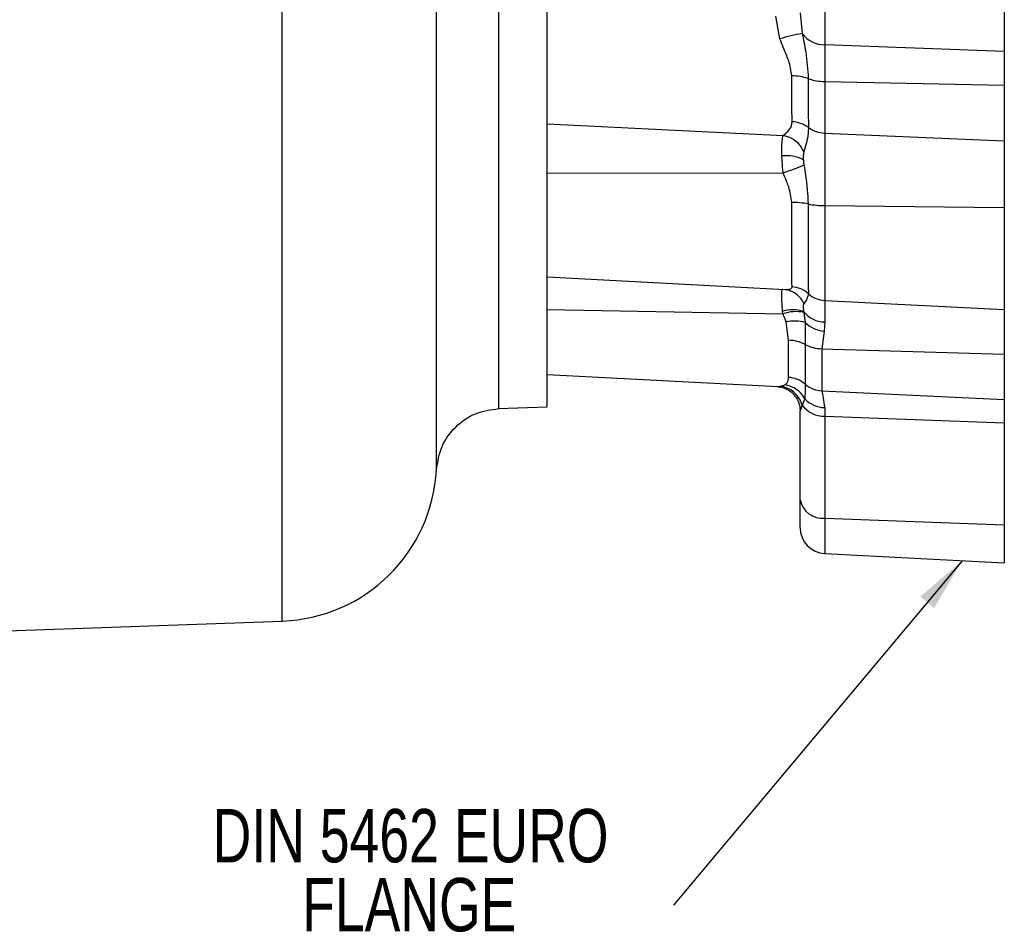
# Model space of a CAD drawing. Header units: inches. Extents: x 0.6 to 16.3, y 0.2 to 11.5.
# Tile 5 of 12: x 6.7 to 9.2, y 5 to 7.4. Entities that reach past the tile are written whole.
import ezdxf

# ---------------------------------------------------------------- set-up
doc = ezdxf.new("R2010")
doc.units = ezdxf.units.IN
doc.header["$MEASUREMENT"] = 0
doc.styles.add('SLDTEXTSTYLE0', font='TXT', dxfattribs={"width": 0.75})
doc.dimstyles.new('SLDDIMSTYLE5', dxfattribs={"dimtxt": 0.18, "dimasz": 0.14, "dimexe": 0, "dimexo": 0.0625, "dimgap": 0, "dimtad": 0, "dimtih": 1, "dimtoh": 1, "dimdec": 0, "dimrnd": 1e-09, "dimzin": 0, "dimdsep": 46, "dimtxsty": 'Standard', "dimsah": 1, "dimcen": 0.09, "dimadec": 0, "dimazin": 0, "dimtfac": 0.14, "dimtdec": 0, "dimtofl": 0, "dimtmove": 0, "dimatfit": 3, "dimfxl": 0, "dimfrac": 2, "dimtolj": 1, "dimtzin": 0, "dimarcsym": 0})

# ---------------------------------------------------------------- blocks, each defined once
blk = doc.blocks.new('SW_NOTE_0_2')
at = {"color": 0, "linetype": 'Continuous', "lineweight": 0, "attachment_point": 2, "style": 'SLDTEXTSTYLE0'}
for s, insert, char_height in [('DIN 5462 EURO', (-0.6788, 0.248), 0.137795), ('FLANGE', (-0.6822, 0.0699), 0.1378)]:
    blk.add_mtext(s, dxfattribs=dict(at, insert=insert, char_height=char_height))

msp = doc.modelspace()

# ---------------------------------------------------------------- linework, layer by layer
at = {"color": 8, "linetype": 'Continuous', "lineweight": 25}
for p, q in [((7.3716, 5.8306), (7.3716, 7.8015)), ((8.7716, 6.0963), (8.7716, 6.0051))]:
    msp.add_line(p, q, dxfattribs=at)
at = {"color": 7, "linetype": 'Continuous', "lineweight": 25}
for p, q in [((8.0558, 7.3153), (8.0558, 7.8015)), ((8.7716, 7.5813), (8.7716, 7.3183)), ((9.2351, 7.5641), (9.2351, 7.3011)), ((8.7085, 7.4), (8.7138, 7.3468)), ((8.656, 7.3332), (8.6453, 7.3915)), ((8.7716, 7.3183), (9.2351, 7.3011)), ((8.7716, 7.3183), (8.7716, 7.2232)), ((8.0558, 7.2034), (8.0558, 7.3153)), ((9.2351, 7.3011), (9.2351, 7.2133)), ((8.7716, 7.2232), (9.2351, 7.2133)), ((8.7716, 7.2232), (8.7716, 7.0901)), ((8.0558, 6.8428), (8.0558, 7.2034)), ((9.2351, 7.2133), (9.2351, 7.0703)), ((8.0558, 7.1137), (8.6644, 7.0837)), ((8.7716, 7.0901), (9.2351, 7.0703)), ((8.7716, 7.0901), (8.7716, 6.903)), ((9.2351, 7.0703), (9.2351, 6.8976)), ((8.0558, 6.9863), (8.6643, 6.9877)), ((8.7716, 6.903), (9.2351, 6.8976)), ((8.7716, 6.903), (8.7716, 6.6581)), ((9.2351, 6.8976), (9.2351, 6.6344)), ((8.0558, 6.7555), (8.0558, 6.8428)), ((8.0558, 6.5123), (8.0558, 6.7555)), ((8.0558, 6.7187), (8.6695, 6.6865)), ((8.6696, 6.6864), (8.6729, 6.6861)), ((8.7716, 6.6581), (9.2351, 6.6344)), ((8.7716, 6.6581), (8.7716, 6.6026)), ((8.0558, 6.6345), (8.6639, 6.6234)), ((9.2351, 6.6344), (9.2351, 6.5192)), ((8.6639, 6.6234), (8.6632, 6.6302)), ((8.7174, 6.6291), (8.7178, 6.6272)), ((8.7178, 6.6272), (8.7211, 6.601)), ((8.6782, 6.5554), (8.672, 6.6027)), ((8.7211, 6.601), (8.7212, 6.5444)), ((8.7716, 6.6026), (8.7702, 6.5791)), ((8.7702, 6.5791), (8.7643, 6.5335)), ((8.7643, 6.5335), (9.2351, 6.5192)), ((8.0558, 6.4712), (8.0558, 6.5123)), ((9.2351, 6.5192), (9.2351, 6.4024)), ((8.0558, 6.3834), (8.0558, 6.4712)), ((8.0558, 6.467), (8.6509, 6.4358)), ((8.6509, 6.4358), (8.652, 6.4358)), ((8.6556, 6.4364), (8.6686, 6.4403)), ((8.7201, 6.4043), (8.7136, 6.3882)), ((8.7643, 6.4249), (9.2351, 6.4024)), ((7.9293, 6.379), (8.0558, 6.3834)), ((8.7136, 6.3882), (8.7085, 6.3722)), ((8.7716, 6.3818), (8.7716, 6.3593)), ((9.2351, 6.4024), (9.2351, 6.3421)), ((8.7085, 6.1434), (8.7085, 6.3722)), ((8.7716, 6.3593), (9.2351, 6.3421)), ((8.7716, 6.3593), (8.7716, 6.0963)), ((9.2351, 6.3421), (9.2351, 6.0792)), ((8.7085, 6.0717), (8.7085, 6.1434)), ((8.7716, 6.0963), (9.2351, 6.0792)), ((9.2351, 6.0792), (9.2351, 5.9808)), ((8.7716, 6.0051), (9.2351, 5.9808)), ((6.4705, 5.7992), (7.3716, 5.8306))]:
    msp.add_line(p, q, dxfattribs=at)
at = {"color": 8, "linetype": 'Continuous', "lineweight": 25, "flags": 128}
msp.add_lwpolyline([(7.7699, 6.2214), (7.7699, 6.2214), (7.7699, 6.2216), (7.7699, 6.2226), (7.7699, 6.2253), (7.7699, 6.2309), (7.7699, 6.2362), (7.7699, 6.2425), (7.7699, 6.2503), (7.7699, 6.2597), (7.7699, 6.2789), (7.7699, 6.2981), (7.7699, 6.3173), (7.7699, 6.3421), (7.7699, 6.3652), (7.7699, 6.3796), (7.7699, 6.3905), (7.7699, 6.4137), (7.7699, 6.451), (7.7699, 6.5056), (7.7699, 6.5244), (7.7699, 6.5395), (7.7699, 6.555), (7.7699, 6.5708), (7.7699, 6.587), (7.7699, 6.6034), (7.7699, 6.6166), (7.7699, 6.6299), (7.7699, 6.6434), (7.7699, 6.6571), (7.7699, 6.671), (7.7699, 6.6851), (7.7699, 6.6974), (7.7699, 6.7239), (7.7699, 6.764), (7.7699, 6.8182), (7.7699, 6.8563), (7.7699, 6.8944), (7.7699, 6.9323), (7.7699, 6.9704), (7.7699, 7.0956), (7.7699, 7.1175), (7.7699, 7.1241), (7.7699, 7.1382), (7.7699, 7.1601), (7.7699, 7.203), (7.7699, 7.2614), (7.7699, 7.2785), (7.7699, 7.2807), (7.7699, 7.281), (7.7699, 7.281), (7.7699, 7.281), (7.7699, 7.281), (7.7699, 7.281), (7.7699, 7.281), (7.7699, 7.281), (7.7699, 7.281), (7.7699, 7.2817), (7.7699, 7.2851), (7.7699, 7.2995), (7.7699, 7.3241), (7.7699, 7.359), (7.7699, 7.4351)], dxfattribs=at)
at = {"color": 7, "linetype": 'Continuous', "lineweight": 25}
for centre, radius, start, end in [((8.79, 6.8922), 0.4609, 99.5101, 106.8947), ((8.7702, 7.3882), 0.07, 216.3213, 271.1478), ((8.6864, 7.1082), 0.1296, 70.7208, 89.8218), ((8.7723, 7.3524), 0.1292, 250.537, 269.7056), ((8.6853, 7.0444), 0.0748, 53.7302, 88.3447), ((8.774, 7.1649), 0.0748, 233.5413, 268.1785), ((8.6516, 7.0121), 0.0728, 24.1591, 79.8875), ((8.6729, 6.9341), 0.0976, 63.4749, 96.7898), ((8.4713, 7.587), 0.6296, 287.851, 293.0663), ((8.6861, 6.6846), 0.2266, 79.0629, 89.8854), ((8.7719, 7.1304), 0.2274, 259.156, 269.9388), ((8.6841, 6.6256), 0.0675, 47.7424, 87.2473), ((8.775, 6.7255), 0.0675, 227.673, 267.1756), ((8.6888, 6.5524), 0.0818, 69.4884, 108.1738), ((8.6973, 6.5342), 0.0952, 77.5957, 110.5381), ((8.7724, 6.6728), 0.0702, 218.5023, 269.3772), ((8.6933, 6.5039), 0.101, 74.0191, 102.1568), ((8.7769, 6.6598), 0.081, 226.5197, 265.2815), ((8.6769, 6.4608), 0.0946, 62.0593, 89.2305), ((8.7652, 6.6283), 0.0948, 242.3079, 269.4065), ((8.6752, 6.3898), 0.0697, 48.7529, 87.6396), ((8.6498, 6.3705), 0.0662, 15.5371, 85.0252), ((8.6598, 6.373), 0.0679, 27.4602, 82.6259), ((8.7673, 6.4946), 0.0698, 228.694, 267.5831), ((8.7727, 6.4543), 0.0725, 223.5778, 269.2006), ((8.7702, 6.429), 0.0697, 215.811, 271.2249), ((7.3571, 6.2437), 0.4133, 272, 356.9043), ((8.7658, 6.1544), 0.0583, 190.8295, 275.7883), ((8.7751, 6.0717), 0.0667, 180, 267)]:
    msp.add_arc(centre, radius, start, end, dxfattribs=at)
at = {"color": 8, "linetype": 'Continuous', "lineweight": 25}
msp.add_arc((8.6611, 6.6253), 0.0619, 23.4801, 78.9745, dxfattribs=at)
for points, knots in [([(7.9305, 6.379), (7.9305, 6.379), (7.9305, 6.375), (7.9305, 6.3891), (7.9305, 6.4231), (7.9305, 6.4837), (7.9305, 6.5661), (7.9305, 6.6698), (7.9305, 6.7928), (7.9305, 6.9331), (7.9305, 7.0883), (7.9305, 7.2556), (7.9305, 7.4323), (7.9305, 7.6153), (7.9305, 7.8015), (7.9305, 7.9877), (7.9305, 8.1708), (7.9305, 8.3474), (7.9305, 8.5148), (7.9305, 8.67), (7.9305, 8.8103), (7.9305, 8.9333), (7.9305, 9.0369), (7.9305, 9.1196), (7.9305, 9.1792), (7.9305, 9.2169), (7.9305, 9.2216), (7.9305, 9.224)], [0, 0, 0, 0, 0.000018, 0.041688, 0.083359, 0.125029, 0.1667, 0.20837, 0.250041, 0.291711, 0.333382, 0.375052, 0.416723, 0.458393, 0.500064, 0.541734, 0.583405, 0.625075, 0.666746, 0.708416, 0.750087, 0.791757, 0.833428, 0.875098, 0.916769, 0.958439, 1, 1, 1, 1]), ([(8.6632, 6.6302), (8.6628, 6.6347), (8.6616, 6.6483), (8.6607, 6.667), (8.661, 6.6818), (8.6622, 6.6871), (8.6634, 6.6871), (8.6637, 6.687)], [0, 0, 0, 0, 0.137338, 0.410815, 0.672813, 0.929043, 1, 1, 1, 1]), ([(8.6695, 6.6869), (8.6718, 6.6867), (8.6781, 6.6862), (8.686, 6.6883), (8.687, 6.6917), (8.6874, 6.693)], [0, 0, 0, 0, 0.251588, 0.716075, 1, 1, 1, 1]), ([(8.6509, 6.4368), (8.6515, 6.4364), (8.6523, 6.4358), (8.6548, 6.4363), (8.6556, 6.4364)], [0, 0, 0, 0, 0.691363, 1, 1, 1, 1])]:
    msp.add_open_spline(points, degree=3, knots=knots, dxfattribs=at)
at = {"color": 7, "linetype": 'Continuous', "lineweight": 25}
for points, knots in [([(8.7138, 7.3468), (8.717, 7.331), (8.7249, 7.2925), (8.7276, 7.2535), (8.7292, 7.2306)], [0, 0, 0, 0, 0.410068, 1, 1, 1, 1]), ([(8.6868, 7.2378), (8.685, 7.2507), (8.6825, 7.2682), (8.6695, 7.2995), (8.6619, 7.3187), (8.656, 7.3332)], [0, 0, 0, 0, 0.399582, 0.543733, 1, 1, 1, 1]), ([(8.6875, 7.1192), (8.6874, 7.1292), (8.6872, 7.1495), (8.687, 7.1893), (8.6869, 7.2209), (8.6868, 7.2378)], [0, 0, 0, 0, 0.311754, 0.632548, 1, 1, 1, 1]), ([(8.7292, 7.2306), (8.7293, 7.2126), (8.7293, 7.1795), (8.7294, 7.1372), (8.7295, 7.1156), (8.7296, 7.1047)], [0, 0, 0, 0, 0.367534, 0.679234, 1, 1, 1, 1]), ([(8.6644, 7.0837), (8.6684, 7.0871), (8.6766, 7.0938), (8.6861, 7.106), (8.6871, 7.1155), (8.6875, 7.1192)], [0, 0, 0, 0, 0.380342, 0.766258, 1, 1, 1, 1]), ([(8.7296, 7.1047), (8.7294, 7.0993), (8.7287, 7.0786), (8.7225, 7.0575), (8.718, 7.0419)], [0, 0, 0, 0, 0.258289, 1, 1, 1, 1]), ([(8.6614, 7.0311), (8.6612, 7.0361), (8.661, 7.0462), (8.6614, 7.0632), (8.6624, 7.0762), (8.6639, 7.0819), (8.6644, 7.0837)], [0, 0, 0, 0, 0.214158, 0.427232, 0.821709, 1, 1, 1, 1]), ([(8.718, 7.0419), (8.7178, 7.0409), (8.717, 7.0379), (8.7165, 7.0327), (8.7163, 7.0266), (8.7164, 7.0232), (8.7165, 7.0215)], [0, 0, 0, 0, 0.166503, 0.559997, 0.779442, 1, 1, 1, 1]), ([(8.6643, 6.9877), (8.6634, 6.9974), (8.662, 7.0123), (8.6615, 7.0262), (8.6614, 7.0311)], [0, 0, 0, 0, 0.652314, 1, 1, 1, 1]), ([(8.7165, 7.0215), (8.7166, 7.0199), (8.7168, 7.0155), (8.7175, 7.0107), (8.718, 7.0077)], [0, 0, 0, 0, 0.35963, 1, 1, 1, 1]), ([(8.6866, 6.9111), (8.6848, 6.9247), (8.6824, 6.9431), (8.6724, 6.9681), (8.6674, 6.9802), (8.6643, 6.9877)], [0, 0, 0, 0, 0.511923, 0.699161, 1, 1, 1, 1]), ([(8.718, 7.0077), (8.7196, 6.9987), (8.7256, 6.9655), (8.7276, 6.9317), (8.7291, 6.907)], [0, 0, 0, 0, 0.270614, 1, 1, 1, 1]), ([(8.6874, 6.693), (8.6873, 6.6975), (8.6871, 6.7065), (8.6869, 6.7295), (8.6867, 6.7592), (8.6866, 6.795), (8.6865, 6.836), (8.6865, 6.8753), (8.6866, 6.9011), (8.6866, 6.9111)], [0, 0, 0, 0, 0.150707, 0.301413, 0.452117, 0.60282, 0.75352, 0.904219, 1, 1, 1, 1]), ([(8.7291, 6.907), (8.7291, 6.8964), (8.7291, 6.8692), (8.7291, 6.8273), (8.7291, 6.784), (8.7292, 6.7457), (8.7293, 6.7145), (8.7294, 6.6898), (8.7295, 6.6804), (8.7295, 6.6756)], [0, 0, 0, 0, 0.095803, 0.244379, 0.397284, 0.545833, 0.698707, 0.847194, 1, 1, 1, 1]), ([(8.7295, 6.6756), (8.7293, 6.6735), (8.7286, 6.6653), (8.7224, 6.6565), (8.7179, 6.65)], [0, 0, 0, 0, 0.260244, 1, 1, 1, 1]), ([(8.7179, 6.65), (8.7177, 6.6497), (8.717, 6.6485), (8.7161, 6.6442), (8.7162, 6.6381), (8.7169, 6.6321), (8.7172, 6.6304), (8.7174, 6.6291)], [0, 0, 0, 0, 0.099559, 0.344559, 0.828836, 0.872211, 1, 1, 1, 1]), ([(8.672, 6.6027), (8.6714, 6.6045), (8.6692, 6.6115), (8.6662, 6.6183), (8.6639, 6.6234)], [0, 0, 0, 0, 0.265541, 1, 1, 1, 1]), ([(8.6781, 6.4595), (8.6781, 6.468), (8.6781, 6.4839), (8.6781, 6.517), (8.6781, 6.5425), (8.6782, 6.5554)], [0, 0, 0, 0, 0.36377, 0.677339, 1, 1, 1, 1]), ([(8.7212, 6.5444), (8.7212, 6.5311), (8.7212, 6.504), (8.7212, 6.4686), (8.7212, 6.4514), (8.7212, 6.4422)], [0, 0, 0, 0, 0.312263, 0.633581, 1, 1, 1, 1]), ([(8.7643, 6.5335), (8.7643, 6.5194), (8.7643, 6.4908), (8.7644, 6.4531), (8.7643, 6.4347), (8.7643, 6.4249)], [0, 0, 0, 0, 0.310487, 0.629976, 1, 1, 1, 1]), ([(8.6686, 6.4403), (8.6697, 6.441), (8.6761, 6.4445), (8.6779, 6.4513), (8.6781, 6.4586), (8.6781, 6.4595)], [0, 0, 0, 0, 0.167303, 0.902411, 1, 1, 1, 1]), ([(8.6506, 6.4356), (8.6532, 6.4354), (8.6599, 6.4349), (8.6741, 6.4299), (8.6892, 6.4194), (8.7015, 6.4033), (8.7081, 6.3863), (8.708, 6.3755), (8.7079, 6.3716)], [0, 0, 0, 0, 0.107725, 0.28084, 0.470603, 0.669234, 0.880545, 1, 1, 1, 1]), ([(8.7212, 6.4422), (8.7214, 6.4364), (8.7217, 6.4247), (8.7206, 6.4111), (8.7201, 6.4043)], [0, 0, 0, 0, 0.499642, 1, 1, 1, 1]), ([(8.7643, 6.4249), (8.7654, 6.419), (8.7676, 6.4069), (8.7703, 6.3903), (8.7716, 6.3818)], [0, 0, 0, 0, 0.49087, 1, 1, 1, 1]), ([(7.7699, 6.2214), (7.7732, 6.2418), (7.7799, 6.2827), (7.8171, 6.3338), (7.8689, 6.3702), (7.91, 6.376), (7.9305, 6.379)], [0, 0, 0, 0, 0.25, 0.499995, 0.749999, 1, 1, 1, 1])]:
    msp.add_open_spline(points, degree=3, knots=knots, dxfattribs=at)

# ---------------------------------------------------------------- block references
at = {"color": 7, "linetype": 'Continuous', "lineweight": 0}
msp.add_blockref('SW_NOTE_0_2', (8.3819, 5.0978), dxfattribs=at)

# ---------------------------------------------------------------- leaders
msp.add_leader([(9.1262, 5.9865), (8.3819, 5.0978)], dimstyle='SLDDIMSTYLE5', dxfattribs=at)

doc.saveas('drawing.dxf')
